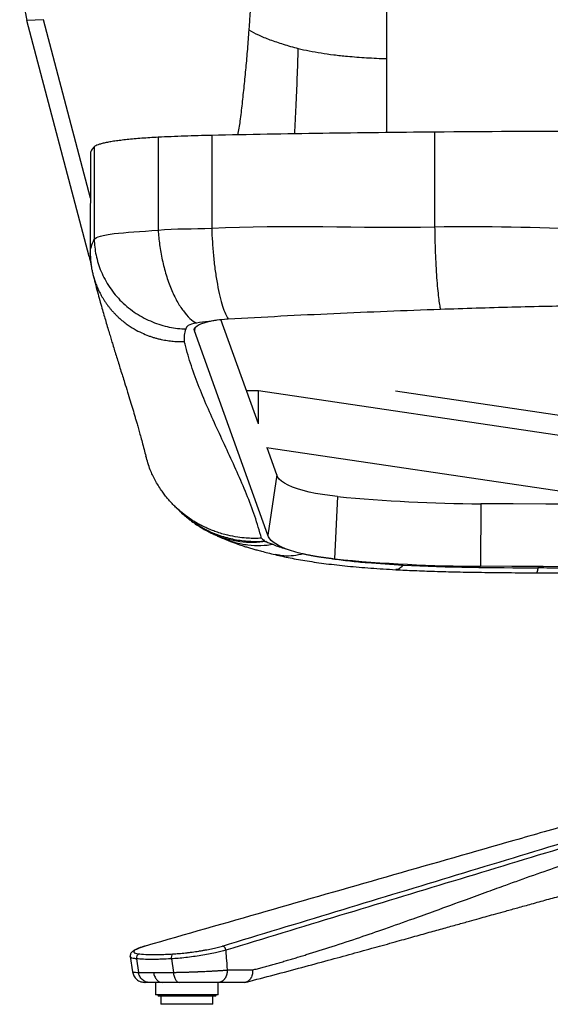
# Model space of a CAD drawing. Header units: millimetres. Extents: x 8 to 414, y 7 to 290.
# Tile 1 of 14: x 94 to 120, y 83 to 130. Entities that reach past the tile are written whole.
import ezdxf

# ---------------------------------------------------------------- set-up
doc = ezdxf.new("R2010")
doc.units = ezdxf.units.MM

msp = doc.modelspace()

# ---------------------------------------------------------------- linework, layer by layer
at = {"color": 7, "linetype": 'Continuous', "lineweight": 25}
for p, q in [((95.496, 129.956), (94.706, 129.919)), ((97.683, 118.584), (94.706, 129.919)), ((97.746, 121.387), (95.496, 129.956)), ((103.57, 124.4), (103.57, 119.945)), ((114.27, 124.556), (114.27, 120.011)), ((100.999, 124.309), (100.999, 119.849)), ((97.747, 123.543), (97.744, 118.73)), ((97.934, 123.851), (97.934, 119.415)), ((105.809, 110.554), (104.006, 115.556)), ((106.27, 105.208), (102.738, 115.01)), ((105.809, 112.13), (105.241, 112.13)), ((120.97, 109.883), (105.809, 112.13)), ((105.809, 110.554), (105.809, 112.13)), ((112.388, 112.13), (121.046, 110.846)), ((120.97, 107.21), (106.196, 109.4)), ((106.69, 108.108), (106.226, 109.395)), ((106.69, 108.108), (106.27, 105.208)), ((109.607, 107.061), (109.46, 104.064)), ((116.479, 106.712), (116.47, 103.709)), ((99.661, 84.968), (99.767, 84.241)), ((99.961, 84.862), (100.056, 84.211)), ((101.634, 84.862), (101.73, 84.211)), ((104.316, 84.328), (105.533, 84.328)), ((100.88, 83.728), (100.88, 83.128)), ((103.88, 83.128), (103.88, 83.728)), ((105.133, 83.728), (103.897, 83.728)), ((105.133, 83.728), (105.243, 83.758)), ((103.562, 83.128), (100.88, 83.128)), ((101.03, 83.078), (101.058, 83.078)), ((101.058, 83.078), (103.73, 83.078)), ((101.13, 83.078), (101.13, 82.678)), ((103.88, 83.128), (103.562, 83.128)), ((103.63, 82.678), (103.63, 83.078)), ((103.63, 82.678), (101.13, 82.678))]:
    msp.add_line(p, q, dxfattribs=at)
at = {"color": 8, "linetype": 'Continuous', "lineweight": 25}
for p, q in [((97.751, 118.587), (97.683, 118.584)), ((102.759, 115.153), (102.738, 115.01))]:
    msp.add_line(p, q, dxfattribs=at)
at = {"color": 7, "linetype": 'Continuous', "lineweight": 25, "flags": 128}
for points in [[(102.738, 115.01), (102.729, 115.073), (102.749, 115.137), (102.797, 115.199), (102.872, 115.26), (102.973, 115.317), (103.1, 115.371), (103.249, 115.421), (103.419, 115.465)], [(109.607, 107.061), (109.24, 107.102), (108.889, 107.152), (108.556, 107.209), (108.243, 107.275), (107.954, 107.348), (107.689, 107.427), (107.452, 107.512), (107.244, 107.603), (107.067, 107.698), (106.922, 107.796), (106.81, 107.898), (106.733, 108.002), (106.69, 108.108)], [(126.47, 106.679), (125.847, 106.68), (124.285, 106.682), (122.724, 106.686), (121.162, 106.691), (119.601, 106.697), (118.04, 106.704), (116.479, 106.712)], [(107.116, 104.553), (106.94, 104.627), (106.783, 104.704), (106.645, 104.783), (106.528, 104.865), (106.431, 104.949), (106.356, 105.034), (106.302, 105.121), (106.27, 105.208)], [(126.47, 103.675), (125.498, 103.677), (123.993, 103.679), (122.489, 103.683), (120.984, 103.688), (119.479, 103.694), (117.974, 103.701), (116.47, 103.709)]]:
    msp.add_lwpolyline(points, dxfattribs=at)
at = {"color": 7, "linetype": 'Continuous', "lineweight": 25}
for centre, radius, start, end in [((116.812, 181.224), 74.513, 264.4507, 269.74343), ((110.983, 119.467), 15.478, 264.0379, 264.3538), ((116.81, 179.712), 76.004, 264.45072, 269.74343), ((100.162, 84.901), 0.206, 107.284, 190.875), ((101.855, 84.925), 0.23, 131.4805, 195.8909), ((101.03, 83.128), 0.05, 180, 270), ((103.73, 83.128), 0.05, 270, 0)]:
    msp.add_arc(centre, radius, start, end, dxfattribs=at)
for centre, major_axis, ratio, start_param, end_param in [((94.852, 132.376), (-0.142, 3), 0.151132, 1.162208, 2.523565), ((192.797, 127.63), (96.3, 0), 0.600513, 3.298672, 3.305125), ((156.339, -279.935), (-52.067, 365.422), 0.004136, 0.033238, 0.07907)]:
    msp.add_ellipse(centre, major_axis=major_axis, ratio=ratio, start_param=start_param, end_param=end_param, dxfattribs=at)
for points, knots in [([(105.584, 135.883), (105.584, 135.785), (105.584, 135.587), (105.582, 135.291), (105.58, 134.995), (105.576, 134.699), (105.572, 134.402), (105.566, 134.106), (105.56, 133.81), (105.553, 133.514), (105.544, 133.219), (105.535, 132.925), (105.525, 132.631), (105.513, 132.337), (105.501, 132.045), (105.488, 131.753), (105.474, 131.463), (105.459, 131.173), (105.443, 130.885), (105.427, 130.597), (105.409, 130.312), (105.391, 130.027), (105.372, 129.744), (105.358, 129.556), (105.352, 129.462)], [0, 0, 0, 0, 0.04612, 0.092273, 0.138444, 0.184618, 0.23078, 0.276915, 0.323008, 0.369044, 0.415007, 0.460883, 0.506659, 0.552321, 0.597857, 0.643255, 0.688502, 0.733587, 0.778496, 0.823218, 0.86774, 0.912049, 0.956139, 1, 1, 1, 1]), ([(111.97, 128.087), (111.97, 129.102), (111.97, 131.236), (111.97, 133.379), (111.97, 134.514), (111.97, 134.54)], [0.3955463, 0.3955463, 0.3955463, 0.3955463, 0.5350549, 0.6900366, 0.6937748, 0.6937748, 0.6937748, 0.6937748]), ([(105.352, 129.462), (105.329, 129.157), (105.283, 128.553), (105.204, 127.658), (105.119, 126.781), (105.023, 125.926), (104.947, 125.14), (104.851, 124.644), (104.808, 124.424)], [0, 0, 0, 0, 0.181213, 0.358833, 0.532675, 0.702567, 0.86834, 1, 1, 1, 1]), ([(107.557, 124.474), (107.58, 124.907), (107.627, 125.81), (107.682, 127.179), (107.71, 128.105), (107.724, 128.575)], [0, 0, 0, 0, 0.311677, 0.650675, 1, 1, 1, 1]), ([(107.724, 128.575), (107.893, 128.533), (108.244, 128.455), (108.812, 128.355), (109.421, 128.27), (109.856, 128.222), (110.232, 128.187), (110.536, 128.161), (111.004, 128.129), (111.482, 128.104), (111.806, 128.092), (111.97, 128.087)], [0.4729767, 0.4729767, 0.4729767, 0.4729767, 0.5521893, 0.631402, 0.7106146, 0.7898273, 0.7898273, 0.8423705, 0.8949136, 0.9474568, 1, 1, 1, 1]), ([(111.97, 124.534), (111.97, 124.622), (111.97, 125.077), (111.97, 125.905), (111.97, 127.007), (111.97, 127.727), (111.97, 128.087)], [0, 0, 0, 0, 0.073723, 0.382237, 0.690971, 1, 1, 1, 1]), ([(103.57, 124.4), (103.35, 124.395), (102.911, 124.385), (102.262, 124.364), (101.621, 124.34), (101.206, 124.319), (100.999, 124.309)], [0, 0, 0, 0, 0.248015, 0.496031, 0.748015, 1, 1, 1, 1]), ([(114.27, 124.556), (112.471, 124.542), (110.68, 124.521), (107.113, 124.469), (105.338, 124.438), (103.57, 124.4)], [0, 0, 0, 0, 0.5, 0.5, 1, 1, 1, 1]), ([(128.97, 124.616), (126.516, 124.616), (124.064, 124.611), (119.164, 124.591), (116.716, 124.576), (114.27, 124.556)], [0, 0, 0, 0, 0.5, 0.5, 1, 1, 1, 1]), ([(100.999, 124.309), (100.864, 124.302), (100.596, 124.288), (100.213, 124.261), (99.848, 124.232), (99.51, 124.199), (99.201, 124.163), (98.922, 124.126), (98.671, 124.085), (98.451, 124.042), (98.266, 123.997), (98.115, 123.95), (98, 123.901), (97.956, 123.868), (97.934, 123.851)], [0, 0, 0, 0, 0.081136, 0.162272, 0.2458, 0.329329, 0.410449, 0.491569, 0.574969, 0.658369, 0.742547, 0.826725, 0.913362, 1, 1, 1, 1]), ([(97.934, 123.851), (97.886, 123.8), (97.789, 123.697), (97.761, 123.595), (97.747, 123.543)], [0, 0, 0, 0, 0.49944, 1, 1, 1, 1]), ([(97.934, 119.415), (97.98, 119.473), (98.077, 119.524), (98.395, 119.612), (98.615, 119.65), (99.43, 119.748), (100.175, 119.793), (100.999, 119.849)], [0, 0, 0, 0, 0.25, 0.25, 0.5, 0.5, 1, 1, 1, 1]), ([(100.999, 119.849), (101.014, 119.623), (101.037, 119.387), (101.104, 118.908), (101.147, 118.664), (101.252, 118.178), (101.314, 117.937), (101.457, 117.47), (101.537, 117.245), (101.711, 116.822), (101.806, 116.625), (102.003, 116.268), (102.106, 116.107), (102.315, 115.83), (102.422, 115.712), (102.632, 115.52), (102.736, 115.445), (102.838, 115.39)], [0, 0, 0, 0, 0.125, 0.125, 0.25, 0.25, 0.375, 0.375, 0.5, 0.5, 0.625, 0.625, 0.75, 0.75, 0.875, 0.875, 1, 1, 1, 1]), ([(103.57, 119.945), (103.577, 119.73), (103.588, 119.506), (103.617, 119.05), (103.636, 118.817), (103.681, 118.354), (103.708, 118.124), (103.769, 117.676), (103.804, 117.458), (103.878, 117.048), (103.918, 116.855), (104.003, 116.502), (104.047, 116.342), (104.137, 116.06), (104.183, 115.938), (104.274, 115.734), (104.32, 115.652), (104.364, 115.588)], [0, 0, 0, 0, 0.125, 0.125, 0.25, 0.25, 0.375, 0.375, 0.5, 0.5, 0.625, 0.625, 0.75, 0.75, 0.875, 0.875, 1, 1, 1, 1]), ([(114.27, 120.011), (116.715, 120.061), (119.165, 119.988), (122.841, 119.859), (124.067, 119.813), (125.906, 119.76), (126.518, 119.745), (127.438, 119.729), (127.744, 119.724), (128.357, 119.719), (128.663, 119.718), (128.97, 119.718)], [0, 0, 0, 0, 0.5, 0.5, 0.75, 0.75, 0.875, 0.875, 0.9375, 0.9375, 1, 1, 1, 1]), ([(114.27, 120.011), (114.272, 119.815), (114.276, 119.612), (114.287, 119.199), (114.293, 118.988), (114.309, 118.569), (114.319, 118.36), (114.34, 117.953), (114.352, 117.756), (114.379, 117.384), (114.393, 117.209), (114.423, 116.888), (114.438, 116.743), (114.47, 116.487), (114.486, 116.376), (114.518, 116.19), (114.534, 116.115), (114.549, 116.057)], [0, 0, 0, 0, 0.125, 0.125, 0.25, 0.25, 0.375, 0.375, 0.5, 0.5, 0.625, 0.625, 0.75, 0.75, 0.875, 0.875, 1, 1, 1, 1]), ([(97.744, 118.73), (97.749, 118.847), (97.766, 118.953), (97.83, 119.172), (97.876, 119.285), (97.934, 119.415)], [0, 0, 0, 0, 0.5, 0.5, 1, 1, 1, 1]), ([(97.934, 119.415), (97.939, 119.167), (97.966, 118.909), (98.075, 118.386), (98.156, 118.121), (98.375, 117.599), (98.513, 117.343), (98.843, 116.856), (99.035, 116.626), (99.462, 116.207), (99.697, 116.018), (100.195, 115.692), (100.458, 115.555), (100.993, 115.337), (101.265, 115.255), (101.803, 115.144), (102.069, 115.114), (102.326, 115.107)], [0, 0, 0, 0, 0.125, 0.125, 0.25, 0.25, 0.375, 0.375, 0.5, 0.5, 0.625, 0.625, 0.75, 0.75, 0.875, 0.875, 1, 1, 1, 1]), ([(97.744, 118.727), (97.744, 118.705), (97.745, 118.661), (97.746, 118.593), (97.749, 118.522), (97.754, 118.449), (97.76, 118.373), (97.767, 118.295), (97.777, 118.213), (97.788, 118.129), (97.802, 118.043), (97.818, 117.954), (97.837, 117.862), (97.858, 117.768), (97.883, 117.671), (97.91, 117.572), (97.941, 117.47), (97.976, 117.367), (98.015, 117.261), (98.057, 117.154), (98.104, 117.045), (98.155, 116.934), (98.212, 116.822), (98.273, 116.708), (98.339, 116.594), (98.41, 116.48), (98.487, 116.365), (98.57, 116.25), (98.658, 116.135), (98.752, 116.022), (98.852, 115.909), (98.959, 115.797), (99.156, 115.605), (99.448, 115.362), (99.834, 115.108), (100.195, 114.92), (100.478, 114.801), (100.69, 114.726), (100.844, 114.678), (100.997, 114.637), (101.148, 114.601), (101.296, 114.572), (101.442, 114.548), (101.585, 114.529), (101.726, 114.516), (101.863, 114.506), (101.997, 114.502), (102.128, 114.501), (102.215, 114.503), (102.257, 114.504)], [0, 0, 0, 0, 0.009602, 0.019597, 0.029992, 0.040793, 0.052004, 0.063631, 0.07568, 0.088157, 0.101066, 0.114413, 0.128203, 0.142439, 0.157127, 0.17227, 0.187872, 0.203936, 0.220464, 0.237458, 0.254919, 0.272847, 0.291241, 0.310101, 0.329423, 0.349204, 0.36944, 0.390124, 0.411249, 0.432806, 0.454786, 0.477178, 0.499968, 0.574951, 0.641693, 0.700044, 0.750055, 0.773635, 0.796719, 0.819305, 0.841387, 0.862965, 0.884038, 0.904608, 0.924675, 0.944243, 0.963317, 0.9819, 1, 1, 1, 1]), ([(97.877, 117.695), (97.909, 117.571), (97.98, 117.296), (98.087, 116.891), (98.197, 116.487), (98.301, 116.118), (98.397, 115.78), (98.491, 115.456), (98.582, 115.15), (98.668, 114.862), (98.747, 114.601), (98.858, 114.236), (99.008, 113.754), (99.196, 113.15), (99.371, 112.591), (99.527, 112.088), (99.658, 111.658), (99.78, 111.257), (99.873, 110.94), (99.946, 110.689), (100.006, 110.483), (100.074, 110.244), (100.15, 109.972), (100.234, 109.663), (100.321, 109.336), (100.38, 109.108), (100.408, 108.999)], [0, 0, 0, 0, 0.036643, 0.080948, 0.122528, 0.161387, 0.197524, 0.230941, 0.266832, 0.298944, 0.327458, 0.355469, 0.424603, 0.497177, 0.573184, 0.629559, 0.682503, 0.732014, 0.778093, 0.79968, 0.824976, 0.853984, 0.886703, 0.923131, 0.963267, 1, 1, 1, 1]), ([(104.364, 115.588), (105.205, 115.638), (106.049, 115.685), (107.74, 115.772), (108.588, 115.814), (110.286, 115.891), (111.137, 115.928), (112.841, 115.996), (113.694, 116.027), (114.549, 116.057)], [0, 0, 0, 0, 0.25, 0.25, 0.5, 0.5, 0.75, 0.75, 1, 1, 1, 1]), ([(114.549, 116.057), (115.69, 116.097), (116.833, 116.133), (119.121, 116.192), (120.267, 116.216), (122.561, 116.254), (123.709, 116.269), (126.005, 116.29), (127.155, 116.296), (128.304, 116.298)], [0, 0, 0, 0, 0.25, 0.25, 0.5, 0.5, 0.75, 0.75, 1, 1, 1, 1]), ([(102.838, 115.39), (102.659, 115.366), (102.523, 115.319), (102.405, 115.24), (102.379, 115.212), (102.344, 115.158), (102.336, 115.131), (102.326, 115.107)], [0, 0, 0, 0, 0.5, 0.5, 0.75, 0.75, 1, 1, 1, 1]), ([(103.421, 115.465), (103.484, 115.48), (103.55, 115.494), (103.687, 115.518), (103.759, 115.53), (103.982, 115.56), (104.137, 115.575), (104.3, 115.585)], [0, 0, 0, 0, 0.25, 0.25, 0.5, 0.5, 1, 1, 1, 1]), ([(102.326, 115.107), (102.285, 115.007), (102.264, 114.906), (102.246, 114.705), (102.25, 114.605), (102.257, 114.504)], [0, 0, 0, 0, 0.5, 0.5, 1, 1, 1, 1]), ([(105.961, 105.056), (105.859, 105.409), (105.655, 106.116), (105.248, 107.175), (104.794, 108.232), (104.308, 109.289), (103.819, 110.339), (103.346, 111.384), (102.915, 112.422), (102.535, 113.462), (102.35, 114.157), (102.257, 114.504)], [0, 0, 0, 0, 0.1119226, 0.2238918, 0.3359178, 0.4479852, 0.5600639, 0.6701195, 0.7801281, 0.8900819, 1, 1, 1, 1]), ([(105.961, 105.056), (105.905, 105.054), (105.768, 105.048), (105.523, 105.048), (105.198, 105.062), (104.792, 105.107), (104.306, 105.2), (103.884, 105.323), (103.555, 105.447), (103.34, 105.539), (103.135, 105.636), (102.942, 105.738), (102.76, 105.844), (102.519, 105.997), (102.238, 106.2), (101.964, 106.433), (101.754, 106.635), (101.589, 106.808), (101.434, 106.987), (101.288, 107.171), (101.086, 107.451), (100.852, 107.838), (100.592, 108.383), (100.474, 108.78), (100.409, 109)], [0, 0, 0, 0, 0.022103, 0.05441, 0.097371, 0.15153, 0.217464, 0.295696, 0.328222, 0.359826, 0.390459, 0.420079, 0.448648, 0.476133, 0.53647, 0.590376, 0.623318, 0.656031, 0.688487, 0.720659, 0.752519, 0.830625, 0.906308, 1, 1, 1, 1]), ([(101.852, 106.541), (101.87, 106.524), (101.912, 106.484), (101.959, 106.442), (101.989, 106.413), (101.99, 106.413), (101.99, 106.413)], [0, 0, 0, 0, 0.229738, 0.546606, 0.831094, 1, 1, 1, 1]), ([(101.991, 106.412), (102.066, 106.339), (102.199, 106.209), (102.388, 106.047), (102.576, 105.897), (102.784, 105.746), (103.026, 105.589), (103.216, 105.481), (103.352, 105.41), (103.429, 105.371), (103.487, 105.343), (103.522, 105.327), (103.533, 105.322), (103.539, 105.32), (103.543, 105.318), (103.544, 105.317), (103.545, 105.317), (103.545, 105.317), (103.545, 105.317)], [0, 0, 0, 0, 0.158557, 0.283043, 0.380874, 0.530906, 0.683614, 0.835091, 0.881184, 0.931606, 0.974066, 0.985178, 0.98934, 0.992734, 0.995639, 0.997041, 0.998408, 1, 1, 1, 1]), ([(103.502, 105.332), (103.564, 105.301), (103.689, 105.238), (103.861, 105.161), (104.019, 105.094), (104.1, 105.059), (104.142, 105.041)], [0, 0, 0, 0, 0.240822, 0.480495, 0.730019, 1, 1, 1, 1]), ([(104.142, 105.041), (104.286, 104.98), (104.54, 104.873), (104.881, 104.752), (105.128, 104.671), (105.302, 104.618), (105.439, 104.577), (105.57, 104.54), (105.749, 104.49), (105.984, 104.428), (106.277, 104.354), (106.494, 104.301), (106.611, 104.272)], [0, 0, 0, 0, 0.168303, 0.297895, 0.39438, 0.468653, 0.507289, 0.559669, 0.635429, 0.734376, 0.856134, 1, 1, 1, 1]), ([(106.133, 104.9), (106.134, 104.898), (106.138, 104.898), (106.149, 104.897), (106.155, 104.897), (106.166, 104.898), (106.172, 104.898), (106.182, 104.898), (106.186, 104.898), (106.188, 104.896)], [0, 0, 0, 0, 0.25, 0.25, 0.5, 0.5, 0.75, 0.75, 1, 1, 1, 1]), ([(107.959, 104.302), (107.799, 104.339), (107.648, 104.378), (107.366, 104.462), (107.236, 104.506), (107.116, 104.553)], [0, 0, 0, 0, 0.5, 0.5, 1, 1, 1, 1]), ([(106.611, 104.272), (106.848, 104.218), (107.345, 104.105), (108.165, 103.961), (109.085, 103.828), (110.106, 103.715), (111.221, 103.619), (112.002, 103.572), (112.404, 103.548)], [0, 0, 0, 0, 0.136047, 0.284717, 0.445854, 0.61891, 0.803642, 1, 1, 1, 1]), ([(109.376, 104.073), (109.354, 104.075), (109.309, 104.08), (109.243, 104.087), (109.176, 104.095), (109.108, 104.103), (109.041, 104.112), (108.973, 104.121), (108.905, 104.13), (108.837, 104.14), (108.769, 104.15), (108.701, 104.16), (108.633, 104.171), (108.565, 104.182), (108.497, 104.194), (108.429, 104.206), (108.361, 104.218), (108.293, 104.231), (108.226, 104.244), (108.158, 104.258), (108.091, 104.272), (108.025, 104.287), (107.981, 104.297), (107.959, 104.302)], [0, 0, 0, 0, 0.043059, 0.086566, 0.130522, 0.174926, 0.219781, 0.265086, 0.310843, 0.357052, 0.403716, 0.450835, 0.498412, 0.546448, 0.594946, 0.64391, 0.693341, 0.743244, 0.793623, 0.844483, 0.895828, 0.947665, 1, 1, 1, 1]), ([(109.376, 104.073), (109.641, 104.034), (109.914, 104), (110.469, 103.939), (110.75, 103.912), (111.601, 103.839), (112.178, 103.802), (112.754, 103.77)], [0, 0, 0, 0, 0.25, 0.25, 0.5, 0.5, 1, 1, 1, 1]), ([(112.406, 103.548), (112.7, 103.533), (113.32, 103.502), (114.3, 103.467), (115.376, 103.439), (116.548, 103.419), (117.817, 103.405), (118.694, 103.398), (119.149, 103.395)], [0, 0, 0, 0, 0.132092, 0.277833, 0.437378, 0.610877, 0.798417, 1, 1, 1, 1]), ([(119.149, 103.395), (119.967, 103.39), (121.604, 103.38), (124.045, 103.397), (125.667, 103.409), (126.47, 103.415)], [0, 0, 0, 0, 0.335419, 0.670915, 1, 1, 1, 1]), ([(123.49, 92.078), (123.009, 91.944), (122.528, 91.809), (121.565, 91.537), (121.084, 91.4), (119.64, 90.99), (118.677, 90.716), (115.789, 89.891), (113.863, 89.339), (108.087, 87.684), (104.236, 86.58), (100.385, 85.475)], [0, 0, 0, 0, 0.0625, 0.0625, 0.125, 0.125, 0.25, 0.25, 0.5, 0.5, 1, 1, 1, 1]), ([(104.081, 85.475), (107.715, 86.58), (111.349, 87.684), (116.802, 89.339), (118.619, 89.891), (121.346, 90.716), (122.255, 90.99), (123.619, 91.4), (124.074, 91.537), (124.984, 91.809), (125.439, 91.944), (125.895, 92.078)], [0, 0, 0, 0, 0.5, 0.5, 0.75, 0.75, 0.875, 0.875, 0.9375, 0.9375, 1, 1, 1, 1]), ([(126.061, 91.882), (125.606, 91.748), (125.151, 91.613), (124.242, 91.341), (123.787, 91.204), (122.424, 90.794), (121.515, 90.519), (118.789, 89.695), (116.971, 89.143), (111.519, 87.488), (107.885, 86.383), (104.251, 85.278)], [0, 0, 0, 0, 0.0625, 0.0625, 0.125, 0.125, 0.25, 0.25, 0.5, 0.5, 1, 1, 1, 1]), ([(105.533, 84.328), (105.609, 84.348), (105.761, 84.388), (105.99, 84.45), (106.221, 84.513), (106.453, 84.577), (106.686, 84.642), (106.92, 84.709), (107.156, 84.777), (107.393, 84.846), (107.631, 84.917), (107.871, 84.989), (108.446, 85.164), (109.382, 85.46), (110.64, 85.877), (111.935, 86.325), (113.14, 86.752), (114.442, 87.223), (115.638, 87.66), (116.766, 88.071), (117.618, 88.381), (118.574, 88.725), (119.649, 89.106), (120.944, 89.553), (122.203, 89.97), (123.209, 90.287), (123.919, 90.502), (124.359, 90.632), (124.793, 90.757), (125.221, 90.876), (125.643, 90.991), (125.922, 91.065), (126.061, 91.101)], [0, 0, 0, 0, 0.011001, 0.022072, 0.03321, 0.044418, 0.055695, 0.06704, 0.078455, 0.089938, 0.101491, 0.113114, 0.124805, 0.185151, 0.249702, 0.308688, 0.374708, 0.426512, 0.499784, 0.55049, 0.592185, 0.624868, 0.690831, 0.749905, 0.814455, 0.874883, 0.896536, 0.917868, 0.938879, 0.959572, 0.979945, 1, 1, 1, 1]), ([(105.245, 83.749), (105.685, 83.864), (106.58, 84.099), (107.879, 84.446), (109.128, 84.784), (110.286, 85.101), (111.358, 85.396), (112.329, 85.665), (113.205, 85.909), (113.99, 86.128), (114.705, 86.328), (115.349, 86.508), (115.907, 86.663), (116.382, 86.795), (116.8, 86.912), (117.226, 87.03), (117.713, 87.165), (118.284, 87.324), (118.943, 87.506), (119.652, 87.702), (120.409, 87.909), (121.208, 88.127), (122.077, 88.362), (123.018, 88.615), (124.035, 88.885), (124.746, 89.071), (125.112, 89.166)], [0, 0, 0, 0, 0.063806, 0.129756, 0.191769, 0.249845, 0.303982, 0.354177, 0.397891, 0.438095, 0.474789, 0.50797, 0.537637, 0.561109, 0.581793, 0.602852, 0.627564, 0.65737, 0.691185, 0.729005, 0.766157, 0.806499, 0.850039, 0.896789, 0.946767, 1, 1, 1, 1]), ([(100.36, 85.471), (100.355, 85.469), (100.286, 85.45), (100.173, 85.412), (100.023, 85.358), (99.897, 85.301), (99.807, 85.248), (99.741, 85.194), (99.694, 85.137), (99.664, 85.067), (99.652, 85.004), (99.661, 84.973), (99.663, 84.968)], [0, 0, 0, 0, 0.012889, 0.165518, 0.3205, 0.480436, 0.648255, 0.749897, 0.834544, 0.912109, 0.987011, 1, 1, 1, 1]), ([(100.385, 85.475), (100.31, 85.452), (100.242, 85.43), (100.15, 85.398), (100.121, 85.387), (100.067, 85.366), (100.042, 85.356), (99.973, 85.325), (99.935, 85.305), (99.89, 85.277), (99.878, 85.268), (99.856, 85.25), (99.848, 85.241), (99.829, 85.216), (99.825, 85.201), (99.832, 85.179), (99.836, 85.172), (99.85, 85.159), (99.859, 85.153), (99.892, 85.136), (99.923, 85.126), (100, 85.109), (100.046, 85.102), (100.101, 85.097)], [0, 0, 0, 0, 0.125, 0.125, 0.1875, 0.1875, 0.25, 0.25, 0.375, 0.375, 0.4375, 0.4375, 0.5, 0.5, 0.625, 0.625, 0.6875, 0.6875, 0.75, 0.75, 0.875, 0.875, 1, 1, 1, 1]), ([(100.385, 85.475), (100.384, 85.475), (100.376, 85.474), (100.367, 85.472), (100.36, 85.471)], [0, 0, 0, 0, 0.133242, 1, 1, 1, 1]), ([(104.251, 85.279), (104.173, 85.258), (104.018, 85.214), (103.736, 85.148), (103.414, 85.082), (103.057, 85.019), (102.689, 84.965), (102.322, 84.919), (101.963, 84.883), (101.744, 84.869), (101.634, 84.862)], [0, 0, 0, 0, 0.111709, 0.223419, 0.352849, 0.482281, 0.611711, 0.74114, 0.87057, 1, 1, 1, 1]), ([(101.703, 85.097), (101.797, 85.102), (101.895, 85.109), (102.096, 85.126), (102.199, 85.136), (102.359, 85.153), (102.412, 85.159), (102.519, 85.172), (102.573, 85.179), (102.733, 85.201), (102.84, 85.216), (103.001, 85.241), (103.054, 85.25), (103.159, 85.268), (103.211, 85.277), (103.364, 85.305), (103.463, 85.325), (103.608, 85.356), (103.656, 85.366), (103.748, 85.387), (103.793, 85.398), (103.923, 85.43), (104.005, 85.452), (104.081, 85.475)], [0, 0, 0, 0, 0.125, 0.125, 0.25, 0.25, 0.3125, 0.3125, 0.375, 0.375, 0.5, 0.5, 0.5625, 0.5625, 0.625, 0.625, 0.75, 0.75, 0.8125, 0.8125, 0.875, 0.875, 1, 1, 1, 1]), ([(104.251, 85.279), (104.249, 85.292), (104.246, 85.305), (104.239, 85.33), (104.234, 85.342), (104.224, 85.365), (104.218, 85.377), (104.205, 85.398), (104.197, 85.408), (104.181, 85.426), (104.173, 85.434), (104.156, 85.448), (104.147, 85.454), (104.128, 85.464), (104.119, 85.468), (104.1, 85.473), (104.09, 85.475), (104.081, 85.475)], [0, 0, 0, 0, 0.125, 0.125, 0.25, 0.25, 0.375, 0.375, 0.5, 0.5, 0.625, 0.625, 0.75, 0.75, 0.875, 0.875, 1, 1, 1, 1]), ([(101.634, 84.862), (101.46, 84.852), (101.294, 84.845), (101.057, 84.838), (100.979, 84.836), (100.828, 84.834), (100.756, 84.833), (100.545, 84.833), (100.414, 84.836), (100.172, 84.845), (100.061, 84.852), (99.961, 84.862)], [0, 0, 0, 0, 0.25, 0.25, 0.375, 0.375, 0.5, 0.5, 0.75, 0.75, 1, 1, 1, 1]), ([(100.101, 85.097), (100.232, 85.088), (100.497, 85.068), (100.943, 85.069), (101.352, 85.079), (101.585, 85.091), (101.703, 85.097)], [0, 0, 0, 0, 0.315476, 0.640085, 0.819234, 1, 1, 1, 1]), ([(99.767, 84.241), (99.784, 84.175), (99.819, 84.038), (99.962, 83.867), (100.155, 83.75), (100.303, 83.736), (100.374, 83.728)], [0, 0, 0, 0, 0.242465, 0.500208, 0.75797, 1, 1, 1, 1]), ([(100.056, 84.211), (100.067, 84.211), (100.09, 84.21), (100.124, 84.21), (100.159, 84.209), (100.195, 84.209), (100.232, 84.209), (100.27, 84.208), (100.308, 84.208), (100.348, 84.208), (100.388, 84.208), (100.428, 84.207), (100.47, 84.207), (100.512, 84.207), (100.555, 84.207), (100.599, 84.207), (100.643, 84.207), (100.688, 84.207), (100.734, 84.206), (100.765, 84.206), (100.78, 84.206)], [0, 0, 0, 0, 0.055899, 0.111755, 0.167569, 0.223342, 0.279073, 0.334763, 0.390413, 0.446023, 0.501594, 0.557124, 0.612616, 0.66807, 0.723485, 0.778862, 0.834202, 0.889504, 0.94477, 1, 1, 1, 1]), ([(100.568, 83.728), (100.513, 83.728), (100.454, 83.739), (100.34, 83.784), (100.285, 83.819), (100.189, 83.91), (100.148, 83.965), (100.087, 84.085), (100.067, 84.149), (100.056, 84.211)], [0, 0, 0, 0, 0.25, 0.25, 0.5, 0.5, 0.75, 0.75, 1, 1, 1, 1]), ([(100.78, 84.206), (100.796, 84.206), (100.827, 84.206), (100.875, 84.207), (100.924, 84.207), (100.973, 84.207), (101.023, 84.207), (101.073, 84.207), (101.125, 84.207), (101.177, 84.207), (101.229, 84.208), (101.282, 84.208), (101.336, 84.208), (101.391, 84.208), (101.446, 84.209), (101.501, 84.209), (101.558, 84.209), (101.614, 84.21), (101.672, 84.21), (101.71, 84.211), (101.73, 84.211)], [0, 0, 0, 0, 0.05523, 0.110496, 0.165798, 0.221138, 0.276515, 0.33193, 0.387384, 0.442876, 0.498406, 0.553977, 0.609587, 0.665237, 0.720927, 0.776658, 0.832431, 0.888245, 0.944101, 1, 1, 1, 1]), ([(100.78, 84.206), (100.789, 84.145), (100.806, 84.081), (100.856, 83.963), (100.889, 83.908), (100.967, 83.818), (101.012, 83.784), (101.104, 83.739), (101.151, 83.728), (101.196, 83.728)], [0, 0, 0, 0, 0.25, 0.25, 0.5, 0.5, 0.75, 0.75, 1, 1, 1, 1]), ([(101.73, 84.211), (101.743, 84.211), (101.769, 84.211), (101.809, 84.212), (101.849, 84.213), (101.89, 84.214), (101.932, 84.214), (101.974, 84.215), (102.017, 84.216), (102.061, 84.217), (102.105, 84.219), (102.15, 84.22), (102.195, 84.221), (102.241, 84.222), (102.287, 84.223), (102.333, 84.225), (102.381, 84.226), (102.428, 84.228), (102.476, 84.229), (102.525, 84.231), (102.574, 84.233), (102.623, 84.234), (102.672, 84.236), (102.722, 84.238), (102.772, 84.24), (102.823, 84.242), (102.874, 84.244), (102.925, 84.246), (102.976, 84.248), (103.027, 84.25), (103.114, 84.254), (103.241, 84.26), (103.406, 84.267), (103.576, 84.276), (103.706, 84.283), (103.8, 84.289), (103.856, 84.292), (103.916, 84.296), (103.978, 84.299), (104.043, 84.303), (104.109, 84.308), (104.177, 84.312), (104.247, 84.317), (104.293, 84.321), (104.316, 84.322)], [0, 0, 0, 0, 0.016122, 0.03233, 0.048625, 0.065005, 0.081473, 0.098027, 0.114667, 0.131395, 0.14821, 0.165112, 0.182102, 0.199178, 0.216343, 0.233595, 0.250935, 0.268364, 0.28588, 0.303485, 0.321178, 0.338959, 0.356829, 0.374788, 0.392835, 0.410972, 0.429198, 0.447512, 0.465916, 0.48441, 0.502993, 0.560944, 0.621898, 0.685857, 0.752822, 0.774173, 0.797052, 0.82146, 0.847395, 0.87486, 0.903852, 0.934373, 0.966422, 1, 1, 1, 1]), ([(101.73, 84.211), (101.736, 84.149), (101.747, 84.085), (101.782, 83.965), (101.805, 83.91), (101.86, 83.819), (101.891, 83.784), (101.956, 83.739), (101.989, 83.728), (102.02, 83.728)], [0, 0, 0, 0, 0.25, 0.25, 0.5, 0.5, 0.75, 0.75, 1, 1, 1, 1]), ([(104.317, 84.322), (104.316, 84.314), (104.316, 84.297), (104.315, 84.271), (104.313, 84.245), (104.31, 84.219), (104.306, 84.192), (104.301, 84.166), (104.295, 84.14), (104.289, 84.114), (104.282, 84.088), (104.273, 84.063), (104.264, 84.038), (104.254, 84.013), (104.243, 83.989), (104.232, 83.966), (104.219, 83.944), (104.206, 83.922), (104.194, 83.904), (104.182, 83.889), (104.171, 83.874), (104.158, 83.859), (104.142, 83.842), (104.124, 83.824), (104.104, 83.806), (104.081, 83.789), (104.056, 83.773), (104.028, 83.758), (103.998, 83.745), (103.966, 83.736), (103.932, 83.73), (103.909, 83.729), (103.897, 83.728)], [0, 0, 0, 0, 0.027213, 0.054819, 0.0828, 0.111135, 0.139805, 0.168784, 0.198049, 0.227571, 0.257324, 0.287276, 0.317397, 0.347654, 0.378014, 0.408444, 0.43891, 0.469376, 0.499808, 0.519226, 0.54216, 0.568583, 0.598453, 0.631704, 0.66824, 0.707935, 0.750618, 0.796081, 0.844069, 0.894283, 0.946385, 1, 1, 1, 1]), ([(105.533, 84.328), (105.533, 84.323), (105.534, 84.303), (105.535, 84.259), (105.531, 84.187), (105.514, 84.09), (105.481, 83.99), (105.44, 83.916), (105.404, 83.867), (105.374, 83.833), (105.342, 83.805), (105.309, 83.78), (105.274, 83.761), (105.239, 83.746), (105.203, 83.736), (105.168, 83.73), (105.145, 83.729), (105.133, 83.728)], [0, 0, 0, 0, 0.017448, 0.063474, 0.140231, 0.250557, 0.386346, 0.500006, 0.558663, 0.617041, 0.674903, 0.732024, 0.788194, 0.843227, 0.896959, 0.949253, 1, 1, 1, 1]), ([(100.568, 83.728), (100.53, 83.728), (100.453, 83.728), (100.387, 83.728), (100.354, 83.728), (100.366, 83.728), (100.372, 83.728)], [0, 0, 0, 0, 0.249445, 0.499796, 0.749161, 1, 1, 1, 1]), ([(101.196, 83.728), (101.18, 83.728), (101.15, 83.728), (101.105, 83.728), (101.061, 83.728), (101.018, 83.728), (100.976, 83.728), (100.934, 83.728), (100.894, 83.728), (100.854, 83.728), (100.815, 83.728), (100.777, 83.728), (100.74, 83.728), (100.704, 83.728), (100.668, 83.728), (100.634, 83.728), (100.6, 83.728), (100.579, 83.728), (100.568, 83.728)], [0, 0, 0, 0, 0.062767, 0.125416, 0.187964, 0.250429, 0.312829, 0.375182, 0.437505, 0.499816, 0.562132, 0.624472, 0.686854, 0.749294, 0.811812, 0.874423, 0.937147, 1, 1, 1, 1]), ([(102.02, 83.728), (102.001, 83.728), (101.964, 83.728), (101.908, 83.728), (101.853, 83.728), (101.798, 83.728), (101.744, 83.728), (101.691, 83.728), (101.638, 83.728), (101.587, 83.728), (101.535, 83.728), (101.485, 83.728), (101.435, 83.728), (101.386, 83.728), (101.337, 83.728), (101.289, 83.728), (101.242, 83.728), (101.211, 83.728), (101.196, 83.728)], [0, 0, 0, 0, 0.062853, 0.125577, 0.188188, 0.250706, 0.313146, 0.375528, 0.437868, 0.500184, 0.562495, 0.624818, 0.687171, 0.749571, 0.812036, 0.874584, 0.937233, 1, 1, 1, 1]), ([(103.897, 83.728), (103.887, 83.728), (103.866, 83.728), (103.833, 83.728), (103.8, 83.728), (103.767, 83.728), (103.733, 83.728), (103.698, 83.728), (103.663, 83.728), (103.627, 83.728), (103.591, 83.728), (103.554, 83.728), (103.517, 83.728), (103.415, 83.728), (103.243, 83.728), (102.995, 83.728), (102.742, 83.728), (102.55, 83.728), (102.421, 83.728), (102.351, 83.728), (102.282, 83.728), (102.215, 83.728), (102.149, 83.728), (102.084, 83.728), (102.041, 83.728), (102.02, 83.728)], [0, 0, 0, 0, 0.0208673, 0.0416589, 0.0623876, 0.0830662, 0.1037079, 0.1243256, 0.1449325, 0.1655417, 0.1861664, 0.2068197, 0.2275146, 0.2482642, 0.3736769, 0.4984393, 0.6241615, 0.7491992, 0.7853186, 0.821217, 0.8569683, 0.8926471, 0.9283286, 0.9640881, 1, 1, 1, 1])]:
    msp.add_open_spline(points, degree=3, knots=knots, dxfattribs=at)
for points in [[(105.352, 129.462), (105.49, 129.381), (105.797, 129.222), (106.349, 128.994), (106.989, 128.777), (107.47, 128.641), (107.724, 128.575)], [(103.57, 119.945), (107.102, 120.134), (110.683, 119.938), (114.27, 120.011)], [(100.999, 119.849), (101.813, 119.931), (102.686, 119.908), (103.57, 119.945)], [(97.744, 118.73), (97.744, 118.729), (97.744, 118.728), (97.744, 118.727)], [(103.419, 115.465), (103.223, 115.441), (103.029, 115.415), (102.838, 115.39)], [(104.3, 115.585), (104.321, 115.586), (104.342, 115.587), (104.364, 115.588)], [(105.961, 105.056), (106.021, 105.004), (106.081, 104.952), (106.133, 104.9)], [(106.188, 104.896), (106.288, 104.845), (106.425, 104.8), (106.536, 104.751)], [(106.536, 104.751), (106.7, 104.678), (106.9, 104.613), (107.116, 104.553)], [(112.754, 103.77), (114.888, 103.653), (117.077, 103.654), (119.227, 103.631)], [(104.251, 85.278), (104.251, 85.279), (104.251, 85.279), (104.251, 85.279)], [(104.316, 84.322), (104.316, 84.324), (104.316, 84.326), (104.316, 84.328)]]:
    msp.add_open_spline(points, degree=3, dxfattribs=at)
at = {"color": 8, "linetype": 'Continuous', "lineweight": 25}
for points, knots in [([(106.133, 104.9), (105.907, 104.892), (105.445, 104.875), (104.749, 104.959), (104.112, 105.116), (103.545, 105.333), (103.05, 105.583), (102.585, 105.89), (102.231, 106.17), (102.049, 106.362), (101.996, 106.417)], [0, 0, 0, 0, 0.145797, 0.297859, 0.455333, 0.57638, 0.69932, 0.823556, 0.948451, 1, 1, 1, 1]), ([(106.188, 104.896), (105.98, 104.875), (105.554, 104.832), (104.912, 104.876), (104.325, 104.999), (103.853, 105.159), (103.604, 105.286), (103.504, 105.338)], [0, 0, 0, 0, 0.221664, 0.452788, 0.692079, 0.875984, 1, 1, 1, 1]), ([(106.536, 104.751), (106.334, 104.726), (105.92, 104.676), (105.297, 104.708), (104.73, 104.825), (104.343, 104.946), (104.171, 105.032), (104.144, 105.045)], [0, 0, 0, 0, 0.243414, 0.497196, 0.759928, 0.961839, 1, 1, 1, 1]), ([(107.959, 104.302), (107.805, 104.268), (107.491, 104.2), (107.038, 104.19), (106.749, 104.249), (106.612, 104.277)], [0, 0, 0, 0, 0.335487, 0.684158, 1, 1, 1, 1]), ([(112.754, 103.77), (112.704, 103.714), (112.6, 103.599), (112.482, 103.537), (112.418, 103.555), (112.405, 103.558)], [0, 0, 0, 0, 0.431344, 0.880771, 1, 1, 1, 1]), ([(119.227, 103.631), (119.216, 103.571), (119.196, 103.447), (119.169, 103.378), (119.154, 103.401), (119.149, 103.409)], [0, 0, 0, 0, 0.385786, 0.787735, 1, 1, 1, 1]), ([(126.47, 103.662), (126.258, 103.66), (125.607, 103.655), (124.472, 103.644), (123.081, 103.63), (121.703, 103.623), (120.423, 103.622), (119.612, 103.628), (119.227, 103.631)], [0, 0, 0, 0, 0.0875099, 0.269978, 0.4701908, 0.6639552, 0.8405299, 1, 1, 1, 1]), ([(99.961, 84.862), (99.904, 84.869), (99.789, 84.883), (99.697, 84.919), (99.654, 84.948), (99.662, 84.967), (99.662, 84.968)], [0, 0, 0, 0, 0.3250803, 0.6595877, 0.9846677, 1, 1, 1, 1]), ([(99.773, 84.241), (99.772, 84.24), (99.764, 84.234), (99.81, 84.225), (99.902, 84.216), (100.005, 84.212), (100.056, 84.211)], [0, 0, 0, 0, 0.086525, 0.402353, 0.706804, 1, 1, 1, 1])]:
    msp.add_open_spline(points, degree=3, knots=knots, dxfattribs=at)

doc.saveas('drawing.dxf')
